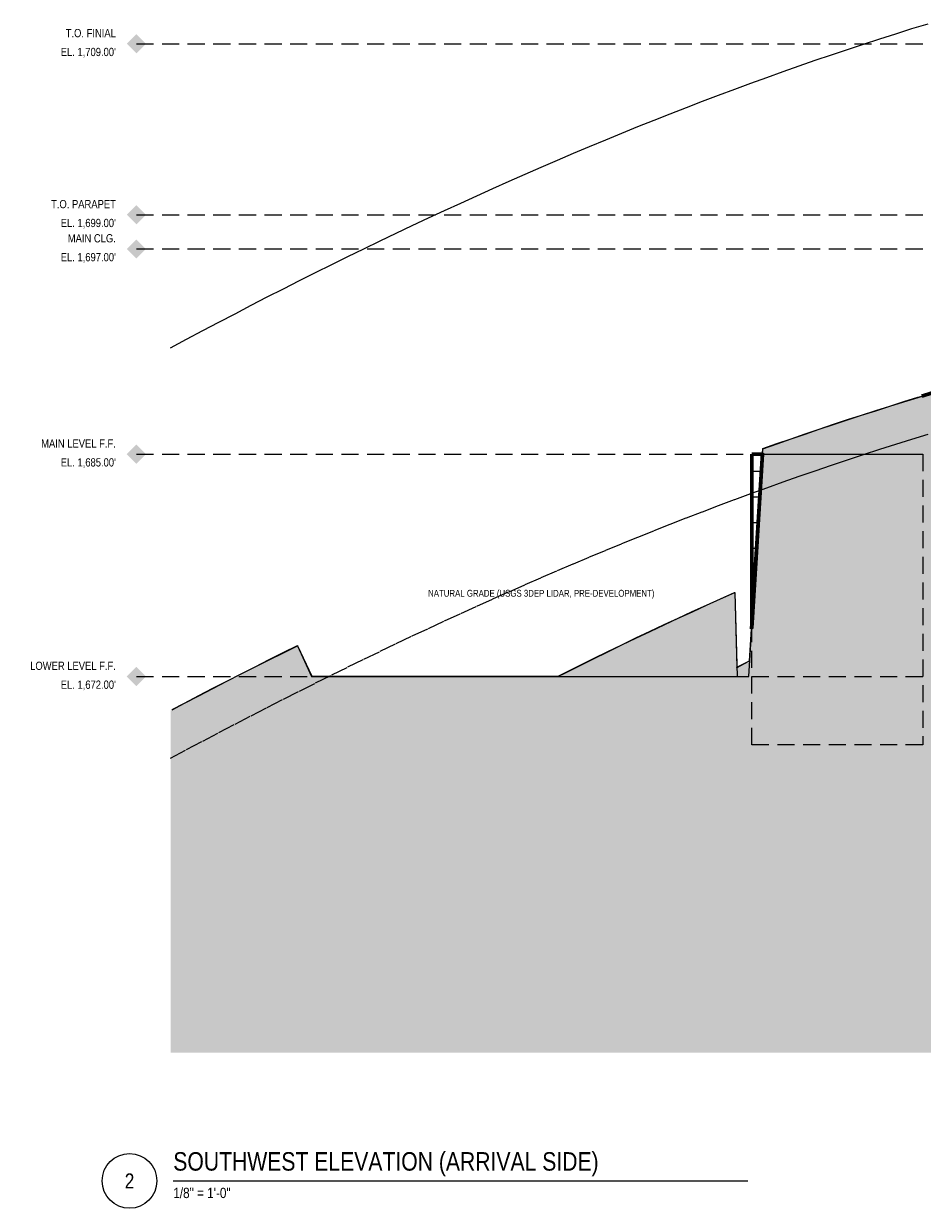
# Model space of a CAD drawing. Header units: inches. Extents: x -103 to 1584, y -3145 to 766.
# Tile 8 of 14: x -103 to 528, y -1105 to -274. Entities that reach past the tile are written whole.
import ezdxf
from ezdxf.enums import TextEntityAlignment as Align

# ---------------------------------------------------------------- set-up
doc = ezdxf.new("R2010")
doc.units = ezdxf.units.IN
doc.header["$LTSCALE"] = 48
doc.header["$MEASUREMENT"] = 0
doc.linetypes.add('DASHED', pattern=[1.524, 1.27, -0.254])
doc.linetypes.add('HIDDEN', pattern=[0.375, 0.25, -0.125])
for name, color, linetype, lineweight in [('A-ANNO-SYMB', 7, 'CONTINUOUS', 25), ('A-ANNO-TEXT', 7, 'CONTINUOUS', 25), ('A-ELEV', 7, 'CONTINUOUS', 25), ('A-ELEV-OTLN', 7, 'CONTINUOUS', 60), ('A-ELEV-PATT', 8, 'CONTINUOUS', 9), ('A-HIDN', 8, 'HIDDEN', 18), ('A-HTPL', 1, 'DASHED', 25), ('C-TOPO-MINR', 8, 'CONTINUOUS', 9)]:
    doc.layers.add(name, color=color, linetype=linetype, lineweight=lineweight)
doc.styles.add('JM', font='IBMPlexSansCondensed-Regular.ttf')

msp = doc.modelspace()

# ---------------------------------------------------------------- hatches: boundary and pattern name
at = {"layer": 'A-ANNO-SYMB'}
h = msp.add_hatch(color=7, dxfattribs=at)
h.dxf.hatch_style = 1
h.paths.add_polyline_path([(-30.72, -288), (-24, -281.28), (-17.28, -288), (-24, -294.72)])
h = msp.add_hatch(color=7, dxfattribs=at)
h.dxf.hatch_style = 1
h.paths.add_polyline_path([(-30.72, -408), (-24, -401.28), (-17.28, -408), (-24, -414.72)])
h = msp.add_hatch(color=7, dxfattribs=at)
h.dxf.hatch_style = 1
h.paths.add_polyline_path([(-30.72, -432), (-24, -425.28), (-17.28, -432), (-24, -438.72)])
h = msp.add_hatch(color=7, dxfattribs=at)
h.dxf.hatch_style = 1
h.paths.add_polyline_path([(-30.72, -576), (-24, -569.28), (-17.28, -576), (-24, -582.72)])
h = msp.add_hatch(color=7, dxfattribs=at)
h.dxf.hatch_style = 1
h.paths.add_polyline_path([(-30.72, -732), (-24, -725.28), (-17.28, -732), (-24, -738.72)])
at = {"layer": 'C-TOPO-MINR'}
h = msp.add_hatch(dxfattribs=at)
h.set_pattern_fill('AR-SAND', scale=12)
h.paths.add_polyline_path([(19.8, -745.56), (29.7, -740.42), (39.6, -735.31), (49.5, -730.25), (59.4, -725.24), (69.3, -720.26), (79.2, -715.33), (89.1, -710.44), (99, -732), (108.9, -732), (118.8, -732), (128.7, -732), (138.6, -732), (148.5, -732), (158.4, -732), (168.3, -732), (178.2, -732), (188.1, -732), (198, -732), (207.9, -732), (217.8, -732), (227.7, -732), (237.6, -732), (247.5, -732), (257.4, -732), (267.3, -732), (272.02, -732), (277.2, -729.39), (287.1, -724.45), (297, -719.54), (306.9, -714.68), (316.8, -709.87), (326.7, -705.1), (336.6, -700.39), (346.5, -695.72), (356.4, -691.09), (366.3, -686.53), (376.2, -682.01), (386.1, -677.54), (396, -673.13), (397.68, -732), (397.5, -725.7), (405.9, -721.35), (406.58, -721), (405.9, -732), (415.8, -572.19), (425.7, -568.7), (435.6, -565.25), (445.5, -561.85), (455.4, -558.49), (465.3, -555.18), (475.2, -551.9), (485.1, -548.67), (495, -545.48), (504.9, -542.34), (514.8, -539.24), (524.7, -536.19), (534.6, -533.18), (544.5, -530.21), (554.4, -527.29), (564.3, -524.41), (574.2, -521.57), (584.1, -518.79), (594, -516.04), (603.9, -513.35), (613.8, -510.69), (623.7, -508.09), (633.6, -505.53), (643.5, -503.02), (653.4, -500.55), (663.3, -498.13), (673.2, -495.75), (683.1, -493.43), (693, -491.15), (702.9, -488.92), (712.8, -486.73), (722.7, -484.6), (732.6, -482.51), (742.5, -480.48), (752.4, -478.49), (762.3, -476.55), (772.2, -474.67), (782.1, -472.83), (792, -471.05), (801.9, -469.32), (811.8, -467.64), (821.7, -466.02), (831.6, -464.45), (841.5, -462.93), (851.4, -461.47), (861.3, -460.07), (871.2, -458.73), (881.1, -457.44), (891, -456.21), (900.9, -455.04), (910.8, -453.94), (920.7, -452.89), (930.6, -451.91), (940.5, -450.98), (950.4, -450.13), (960.3, -449.34), (970.2, -448.61), (980.1, -447.95), (990, -447.36), (999.9, -446.83), (1009.8, -446.38), (1019.7, -445.99), (1029.6, -445.67), (1039.5, -445.43), (1049.4, -445.25), (1059.3, -445.15), (1069.2, -445.12), (1079.1, -445.16), (1089, -445.28), (1098.9, -445.47), (1108.8, -445.74), (1118.7, -446.08), (1128.6, -446.49), (1138.5, -446.98), (1148.4, -447.55), (1158.3, -448.19), (1168.2, -448.9), (1178.1, -449.69), (1188, -450.56), (1197.9, -451.5), (1207.8, -452.52), (1217.7, -453.62), (1227.6, -454.78), (1237.5, -456.03), (1247.4, -457.35), (1257.3, -458.74), (1267.2, -460.21), (1277.1, -461.75), (1287, -463.36), (1296.9, -465.04), (1306.8, -466.8), (1316.7, -468.63), (1326.6, -470.53), (1336.5, -472.5), (1346.4, -474.53), (1356.3, -476.64), (1366.2, -478.81), (1376.1, -481.05), (1386, -483.36), (1395.9, -485.73), (1405.8, -488.16), (1415.7, -490.65), (1425.6, -493.21), (1435.5, -495.83), (1445.4, -498.5), (1455.3, -501.23), (1465.2, -504.02), (1475.1, -506.86), (1485, -509.76), (1494.9, -512.7), (1504.8, -515.7), (1514.7, -518.74), (1524.6, -521.84), (1534.5, -524.97), (1544.4, -528.16), (1554.3, -531.38), (1564.2, -534.65), (1574.1, -537.95), (1584, -541.29), (1584, -996), (0, -996), (0, -755.97), (9.9, -750.75)])

# ---------------------------------------------------------------- linework, layer by layer
at = {"layer": 'A-ANNO-SYMB'}
msp.add_line((1.92, -1086), (405.12, -1086), dxfattribs=at)
msp.add_circle((-28.8, -1086), 19.2, dxfattribs=at)
at = {"layer": 'A-ELEV'}
for p, q in [((408, -576), (415.56, -576)), ((1.2, -755.2), (9.84, -750.64))]:
    msp.add_line(p, q, dxfattribs=at)
for points in [[(415.48, -575.4), (415.68, -572.18), (415.68, -572.17), (415.68, -572.16), (415.69, -572.15), (415.69, -572.14), (415.7, -572.12), (415.7, -572.12), (415.71, -572.11), (415.72, -572.1), (415.73, -572.09), (415.74, -572.08), (415.75, -572.08), (415.76, -572.07), (425.66, -568.59), (425.66, -568.59), (435.56, -565.14), (435.56, -565.14), (445.46, -561.74), (445.46, -561.74), (455.36, -558.38), (455.36, -558.38), (465.26, -555.06), (465.26, -555.06), (475.16, -551.79), (475.16, -551.79), (485.06, -548.56), (485.06, -548.56), (494.96, -545.37), (494.96, -545.37), (504.86, -542.23), (504.86, -542.23), (514.76, -539.13), (514.76, -539.13), (524.66, -536.07), (524.67, -536.07), (527.4, -535.24)], [(9.84, -750.64), (9.84, -750.64), (19.74, -745.45), (19.74, -745.45), (29.64, -740.31), (29.65, -740.31), (39.55, -735.21), (39.55, -735.21), (49.45, -730.15), (49.45, -730.15), (59.35, -725.13), (59.35, -725.13), (69.25, -720.16), (69.25, -720.16), (79.15, -715.22), (79.15, -715.22), (89.05, -710.33), (89.06, -710.33), (89.07, -710.33), (89.08, -710.32), (89.09, -710.32), (89.1, -710.32), (89.12, -710.32), (89.13, -710.33), (89.14, -710.33), (89.15, -710.33), (89.16, -710.34), (89.17, -710.35), (89.18, -710.35), (89.19, -710.36), (89.2, -710.37), (89.2, -710.38), (89.21, -710.39), (99.08, -731.88), (271.99, -731.88), (277.15, -729.28), (277.15, -729.28), (287.05, -724.34), (287.05, -724.34), (296.95, -719.44), (296.95, -719.43), (306.85, -714.58), (306.85, -714.58), (316.75, -709.76), (316.75, -709.76), (326.65, -705), (326.65, -705), (336.55, -700.28), (336.55, -700.28), (346.45, -695.61), (346.45, -695.61), (356.35, -690.99), (356.35, -690.99), (366.25, -686.42), (366.25, -686.42), (376.15, -681.9), (376.15, -681.9), (386.05, -677.43), (386.05, -677.43), (395.95, -673.02), (395.96, -673.02), (395.97, -673.02), (395.99, -673.01), (396, -673.01), (396.01, -673.01), (396.02, -673.01), (396.03, -673.02), (396.04, -673.02), (396.05, -673.02), (396.06, -673.03), (396.07, -673.04), (396.08, -673.04), (396.09, -673.05), (396.1, -673.06), (396.1, -673.07), (396.11, -673.08), (396.11, -673.09), (396.12, -673.11), (396.12, -673.12), (396.12, -673.13), (397.61, -725.51), (405.84, -721.24), (405.85, -721.24), (406.47, -720.92), (407.84, -698.68)]]:
    msp.add_lwpolyline(points, dxfattribs=at)
at = {"layer": 'A-ELEV-OTLN'}
msp.add_line((407.84, -698.68), (415.48, -575.4), dxfattribs=at)
msp.add_lwpolyline([(527.4, -535.24), (534.57, -533.06)], dxfattribs=at)
msp.add_lwpolyline([(408, -576), (415.56, -576), (408, -698.1)], close=True, dxfattribs=at)
at = {"layer": 'A-ELEV-PATT'}
for p, q in [((408, -588), (414.82, -588)), ((408, -606), (413.71, -606)), ((408, -624), (412.59, -624)), ((408, -642), (411.48, -642)), ((408, -660), (410.36, -660)), ((408, -678), (409.25, -678)), ((408, -696), (408.13, -696))]:
    msp.add_line(p, q, dxfattribs=at)
at = {"layer": 'A-HIDN'}
for p, q in [((-24, -288), (1584, -288)), ((-24, -408), (1584, -408)), ((-24, -432), (1584, -432)), ((-24, -576), (1584, -576)), ((-24, -732), (1584, -732))]:
    msp.add_line(p, q, dxfattribs=at)
for points in [[(0, -789.37), (11.31, -783.31), (22.63, -777.3), (33.94, -771.33), (45.26, -765.41), (56.57, -759.54), (67.89, -753.71), (79.2, -747.94), (90.51, -742.22), (101.83, -736.54), (113.14, -730.92), (124.46, -725.35), (135.77, -719.82), (147.09, -714.35), (158.4, -708.94), (169.71, -703.57), (181.03, -698.26), (192.34, -692.99), (203.66, -687.79), (214.97, -682.63), (226.29, -677.53), (237.6, -672.49), (248.91, -667.5), (260.23, -662.57), (271.54, -657.69), (282.86, -652.87), (294.17, -648.1), (305.49, -643.39), (316.8, -638.74), (328.11, -634.15), (339.43, -629.62), (350.74, -625.15), (362.06, -620.73), (373.37, -616.38), (384.69, -612.08), (396, -607.85), (407.31, -603.68), (418.63, -599.57), (429.94, -595.52), (441.26, -591.53), (452.57, -587.61), (463.89, -583.75), (475.2, -579.95), (486.51, -576.22), (497.83, -572.55), (509.14, -568.94), (520.46, -565.4), (531.77, -561.93)], [(416.16, -576), (528, -576), (528, -780)], [(528, -780), (408, -780), (408, -698.7)]]:
    msp.add_lwpolyline(points, dxfattribs=at)
at = {"layer": 'A-HTPL'}
msp.add_lwpolyline([(0, -501.37), (11.31, -495.31), (22.63, -489.3), (33.94, -483.33), (45.26, -477.41), (56.57, -471.54), (67.89, -465.71), (79.2, -459.94), (90.51, -454.22), (101.83, -448.54), (113.14, -442.92), (124.46, -437.35), (135.77, -431.82), (147.09, -426.35), (158.4, -420.94), (169.71, -415.57), (181.03, -410.26), (192.34, -404.99), (203.66, -399.79), (214.97, -394.63), (226.29, -389.53), (237.6, -384.49), (248.91, -379.5), (260.23, -374.57), (271.54, -369.69), (282.86, -364.87), (294.17, -360.1), (305.49, -355.39), (316.8, -350.74), (328.11, -346.15), (339.43, -341.62), (350.74, -337.15), (362.06, -332.73), (373.37, -328.38), (384.69, -324.08), (396, -319.85), (407.31, -315.68), (418.63, -311.57), (429.94, -307.52), (441.26, -303.53), (452.57, -299.61), (463.89, -295.75), (475.2, -291.95), (486.51, -288.22), (497.83, -284.55), (509.14, -280.94), (520.46, -277.4), (531.77, -273.93)], dxfattribs=at)
at = {"layer": 'C-TOPO-MINR'}
for points in [[(1.2, -755.34), (9.9, -750.75), (19.8, -745.56), (29.7, -740.42), (39.6, -735.31), (49.5, -730.25), (59.4, -725.24), (69.3, -720.26), (79.2, -715.33), (89.1, -710.44), (99, -732), (108.9, -732), (118.8, -732), (128.7, -732), (138.6, -732), (148.5, -732), (158.4, -732), (168.3, -732), (178.2, -732), (188.1, -732), (198, -732), (207.9, -732), (217.8, -732), (227.7, -732), (237.6, -732), (247.5, -732), (257.4, -732), (267.3, -732), (277.2, -732), (287.1, -732), (297, -732), (306.9, -732), (316.8, -732), (326.7, -732), (336.6, -732), (346.5, -732), (356.4, -732), (366.3, -732), (376.2, -732), (386.1, -732), (396, -732), (405.9, -732), (415.8, -572.19), (425.7, -568.7), (435.6, -565.25), (445.5, -561.85), (455.4, -558.49), (465.3, -555.18), (475.2, -551.9), (485.1, -548.67), (495, -545.48), (504.9, -542.34), (514.8, -539.24), (524.7, -536.19), (534.6, -533.18)], [(271.8, -732.11), (277.2, -729.39), (287.1, -724.45), (297, -719.54), (306.9, -714.68), (316.8, -709.87), (326.7, -705.1), (336.6, -700.39), (346.5, -695.72), (356.4, -691.09), (366.3, -686.53), (376.2, -682.01), (386.1, -677.54), (396, -673.13), (397.69, -732.24)], [(397.26, -725.83), (405.9, -721.35), (406.79, -720.89)]]:
    msp.add_lwpolyline(points, dxfattribs=at)

# ---------------------------------------------------------------- texts
at = {"layer": 'A-ANNO-TEXT', "style": 'JM'}
for s, p in [('T.O. FINIAL', (-38.4, -285.12)), ('T.O. PARAPET', (-38.4, -405.12)), ('MAIN CLG.', (-38.4, -429.12)), ('MAIN LEVEL F.F.', (-38.4, -573.12)), ('LOWER LEVEL F.F.', (-38.4, -729.12))]:
    msp.add_text(s, height=5.76, dxfattribs=at).set_placement(p, align=Align.BOTTOM_RIGHT)
for s, p in [("EL. 1,709.00'", (-38.4, -290.88)), ("EL. 1,699.00'", (-38.4, -410.88)), ("EL. 1,697.00'", (-38.4, -434.88)), ("EL. 1,685.00'", (-38.4, -578.88)), ("EL. 1,672.00'", (-38.4, -734.88))]:
    msp.add_text(s, height=5.76, dxfattribs=at).set_placement(p, align=Align.TOP_RIGHT)
msp.add_text('NATURAL GRADE (USGS 3DEP LIDAR, PRE-DEVELOPMENT)', height=4.8, dxfattribs=at).set_placement((260.23, -671.21), align=Align.TOP_CENTER)
msp.add_text('SOUTHWEST ELEVATION (ARRIVAL SIDE)', height=12.96, dxfattribs=at).set_placement((1.92, -1082.64), align=Align.BOTTOM_LEFT)
msp.add_text('2', height=10.56, dxfattribs=at).set_placement((-28.8, -1086), align=Align.MIDDLE_CENTER)
msp.add_text('1/8" = 1\'-0"', height=7.2, dxfattribs=at).set_placement((1.92, -1090.8), align=Align.TOP_LEFT)

doc.saveas('drawing.dxf')
